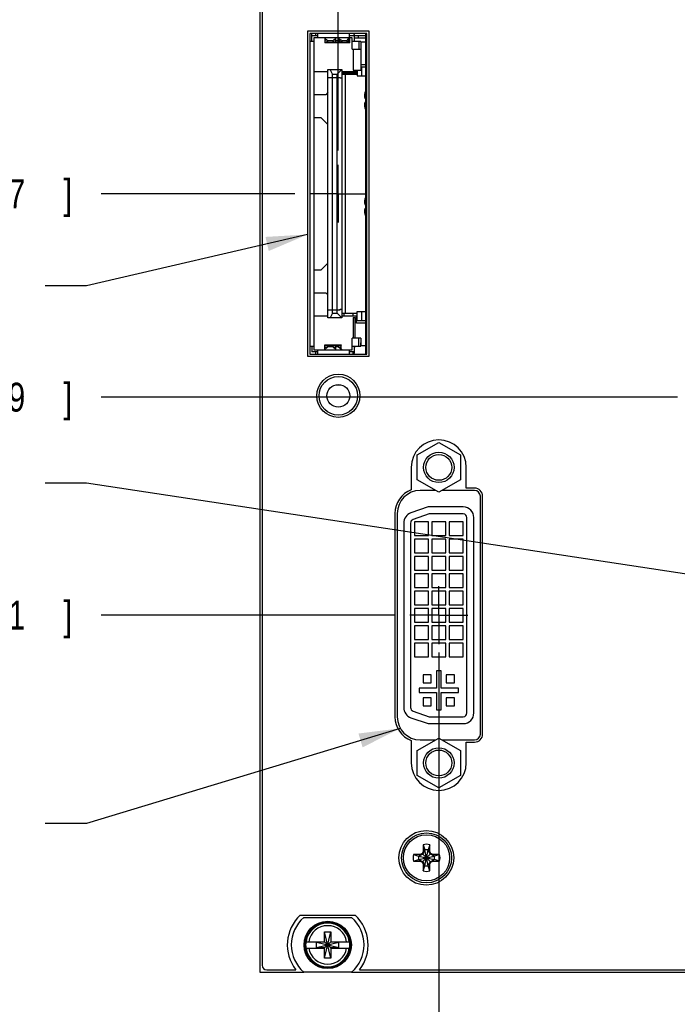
# Model space of a CAD drawing. Header units: inches. Extents: x 0.2 to 16.8, y 0.1 to 10.8.
# Tile 3 of 22: x 4.8 to 7.7, y 2.8 to 7.1. Entities that reach past the tile are written whole.
import ezdxf

# ---------------------------------------------------------------- set-up
doc = ezdxf.new("R2010")
doc.units = ezdxf.units.IN
doc.header["$LTSCALE"] = 0.935
doc.header["$MEASUREMENT"] = 0
doc.linetypes.add('CENTER', pattern=[0.6, 0.375, -0.075, 0.075, -0.075])
doc.layers.get('0').update_dxf_attribs({"linetype": 'CONTINUOUS'})
for name, color, linetype in [('DEFAULT_1', 7, 'CENTER'), ('DETAIL', 7, 'CONTINUOUS'), ('DIMENSIONS', 7, 'CONTINUOUS')]:
    doc.layers.add(name, color=color, linetype=linetype)
doc.styles.get("Standard").update_dxf_attribs({"font": 'txt', "width": 0.8})
doc.dimstyles.new('DIMSTYLE_1', dxfattribs={"dimtxt": 0.125, "dimasz": 0.18, "dimexe": 0.18, "dimexo": 0.0625, "dimgap": 0.09, "dimtad": 0, "dimtih": 1, "dimtoh": 1, "dimdec": 3, "dimzin": 4, "dimdsep": 46, "dimtxsty": 'STANDARD', "dimblk": '_FILLED', "dimblk1": '_FILLED', "dimblk2": '_FILLED', "dimcen": 0.09, "dimadec": 0, "dimazin": 0, "dimtp": 0.01, "dimtm": 0.01, "dimtfac": 1, "dimtdec": 3, "dimtofl": 0, "dimtmove": 0, "dimatfit": 3, "dimldrblk": '_FILLED', "dimfxl": 1, "dimtolj": 1, "dimtzin": 4, "dimarcsym": 0})

# ---------------------------------------------------------------- blocks, each defined once
blk = doc.blocks.new('*D6')
at = {"layer": 'DIMENSIONS', "color": 2, "linetype": 'CONTINUOUS'}
blk.add_line((7.6589, 5.4465), (5.1621, 5.4465), dxfattribs=at)
at = {"layer": 'DIMENSIONS', "color": 2, "linetype": 'CONTINUOUS', "width": 0.8}
for s, p in [('2.366', (3.7746, 5.384)), ('[', (4.3996, 5.384)), ('60.09', (4.4996, 5.384)), (']', (4.9996, 5.384))]:
    blk.add_text(s, height=0.125, dxfattribs=at).set_placement(p)
blk = doc.blocks.new('_FILLED')
at = {"color": 0, "linetype": 'BYBLOCK'}
blk.add_solid([(0, 0), (-1, 0.174), (-1, -0.174)], dxfattribs=at)
blk = doc.blocks.new('*D7')
at = {"layer": 'DIMENSIONS', "color": 2, "linetype": 'CONTINUOUS'}
blk.add_line((6.437, 4.5025), (5.1621, 4.5025), dxfattribs=at)
at = {"layer": 'DIMENSIONS', "color": 2, "linetype": 'CONTINUOUS', "width": 0.8}
for s, p in [('1.422', (3.7746, 4.44)), ('[', (4.3996, 4.44)), ('36.11', (4.4996, 4.44)), (']', (4.9996, 4.44))]:
    blk.add_text(s, height=0.125, dxfattribs=at).set_placement(p)
blk = doc.blocks.new('*D8')
at = {"layer": 'DIMENSIONS', "color": 2, "linetype": 'CONTINUOUS'}
blk.add_line((6.002, 6.3275), (5.1621, 6.3275), dxfattribs=at)
at = {"layer": 'DIMENSIONS', "color": 2, "linetype": 'CONTINUOUS', "width": 0.8}
for s, p in [('[', (4.3996, 6.265)), (']', (4.9996, 6.265)), ('3.247', (3.7746, 6.265)), ('82.47', (4.4996, 6.265))]:
    blk.add_text(s, height=0.125, dxfattribs=at).set_placement(p)
blk = doc.blocks.new('*D17')
at = {"layer": 'DIMENSIONS', "color": 2, "linetype": 'CONTINUOUS'}
blk.add_line((6.6246, 4.3415), (6.6246, 2.1983), dxfattribs=at)
at = {"layer": 'DIMENSIONS', "color": 2, "linetype": 'CONTINUOUS', "width": 0.8}
for s, p in [(']', (6.6871, 2.0358)), ('48.74', (6.6871, 1.5358)), ('[', (6.6871, 1.4358)), ('1.919', (6.6871, 0.8108))]:
    blk.add_text(s, height=0.125, rotation=90, dxfattribs=at).set_placement(p)
blk = doc.blocks.new('*D18')
at = {"layer": 'DIMENSIONS', "color": 2, "linetype": 'CONTINUOUS'}
blk.add_line((6.1896, 6.5151), (6.1896, 8.7117), dxfattribs=at)
at = {"layer": 'DIMENSIONS', "color": 2, "linetype": 'CONTINUOUS', "width": 0.8}
for s, p in [(']', (6.2521, 9.9992)), ('59.79', (6.2521, 9.4992)), ('[', (6.2521, 9.3992)), ('2.354', (6.2521, 8.7742))]:
    blk.add_text(s, height=0.125, rotation=90, dxfattribs=at).set_placement(p)

msp = doc.modelspace()

# ---------------------------------------------------------------- linework, layer by layer
at = {"color": 7, "linetype": 'CONTINUOUS'}
for p, q in [((5.8496, 8.0237), (5.8496, 2.9567)), ((5.8596, 7.9937), (5.8596, 2.9867)), ((6.0566, 7.0317), (6.0566, 5.6237)), ((6.3226, 7.0317), (6.0566, 7.0317)), ((6.0666, 7.0215), (6.0666, 5.6335)), ((6.3126, 7.0215), (6.0666, 7.0215)), ((6.0742, 6.9868), (6.0742, 7.0215)), ((6.0742, 7.0124), (6.0998, 7.0124)), ((6.084, 7.0026), (6.084, 5.6522)), ((6.2494, 7.0026), (6.084, 7.0026)), ((6.0919, 7.0124), (6.0919, 7.0215)), ((6.0998, 7.0215), (6.0998, 7.0026)), ((6.1431, 6.9914), (6.1292, 7.0026)), ((6.1313, 7.0009), (6.1313, 6.9809)), ((6.1395, 6.9943), (6.1365, 6.9929)), ((6.1667, 6.9914), (6.1806, 7.0026)), ((6.1733, 6.9929), (6.1703, 6.9943)), ((6.1785, 6.9809), (6.1785, 7.0009)), ((6.2041, 6.9914), (6.1847, 7.0026)), ((6.1923, 6.9982), (6.1923, 6.9809)), ((6.1975, 6.9929), (6.1997, 6.9939)), ((6.1975, 6.9894), (6.1975, 6.9929)), ((6.2277, 6.9914), (6.2361, 7.0026)), ((6.2302, 6.9947), (6.2343, 6.9929)), ((6.2343, 6.9929), (6.2343, 6.9841)), ((6.2395, 7.0016), (6.2361, 7.0016)), ((6.2376, 7.0026), (6.2376, 7.0215)), ((6.2376, 7.0124), (6.3066, 7.0124)), ((6.2395, 6.9809), (6.2395, 7.0016)), ((6.2494, 6.9534), (6.2494, 7.0026)), ((6.2592, 6.9868), (6.2592, 7.0144)), ((6.2592, 7.0026), (6.3066, 7.0026)), ((6.2769, 7.0026), (6.2769, 7.0124)), ((6.3126, 5.6335), (6.3126, 7.0215)), ((6.3226, 5.6237), (6.3226, 7.0317)), ((6.084, 6.9868), (6.0666, 6.9868)), ((6.2395, 6.9809), (6.1313, 6.9809)), ((6.1431, 6.987), (6.1365, 6.9841)), ((6.1365, 6.9841), (6.1733, 6.9841)), ((6.1431, 6.9914), (6.1431, 6.987)), ((6.1431, 6.9908), (6.1667, 6.9908)), ((6.1667, 6.987), (6.1667, 6.9914)), ((6.1733, 6.9841), (6.1667, 6.987)), ((6.1785, 6.9908), (6.1903, 6.9908)), ((6.1785, 6.9841), (6.1923, 6.9841)), ((6.1903, 6.9914), (6.1915, 6.9924)), ((6.1903, 6.987), (6.1903, 6.9914)), ((6.1923, 6.9861), (6.1903, 6.987)), ((6.1975, 6.9841), (6.1975, 6.9894)), ((6.2041, 6.987), (6.1975, 6.9841)), ((6.1975, 6.9841), (6.2343, 6.9841)), ((6.2041, 6.9914), (6.2041, 6.987)), ((6.2041, 6.9908), (6.2277, 6.9908)), ((6.2277, 6.987), (6.2277, 6.9914)), ((6.2343, 6.9841), (6.2277, 6.987)), ((6.2868, 6.9868), (6.2494, 6.9868)), ((6.2494, 6.9534), (6.2887, 6.9534)), ((6.2533, 6.9534), (6.2533, 6.8628)), ((6.2789, 6.9868), (6.2789, 6.9534)), ((6.2868, 6.9868), (6.2868, 6.9534)), ((6.2868, 6.9849), (6.3066, 6.9849)), ((6.2887, 6.8628), (6.2887, 6.9849)), ((6.1441, 5.7903), (6.1441, 6.8651)), ((6.1441, 6.8651), (6.2043, 6.8651)), ((6.1637, 6.8454), (6.1549, 6.8651)), ((6.2043, 6.8651), (6.1846, 6.8454)), ((6.2043, 6.8651), (6.2043, 5.7903)), ((6.2887, 6.8874), (6.3066, 6.8874)), ((6.2887, 6.8769), (6.3066, 6.8769)), ((6.2907, 6.8769), (6.2907, 6.8376)), ((6.1441, 6.8559), (6.084, 6.8559)), ((6.1441, 6.8305), (6.1972, 6.8305)), ((6.1637, 5.81), (6.1637, 6.8454)), ((6.1637, 6.8454), (6.1846, 6.8454)), ((6.1846, 5.81), (6.1846, 6.8454)), ((6.1972, 6.8277), (6.1972, 6.8305)), ((6.2043, 6.8277), (6.1972, 6.8277)), ((6.271, 6.8559), (6.2043, 6.8559)), ((6.271, 6.8539), (6.2043, 6.8539)), ((6.271, 6.8496), (6.2043, 6.8496)), ((6.271, 6.8496), (6.2043, 6.8496)), ((6.2043, 6.8454), (6.271, 6.8454)), ((6.22, 5.81), (6.22, 6.8454)), ((6.2533, 6.8628), (6.2887, 6.8628)), ((6.2681, 6.8559), (6.2681, 6.8628)), ((6.271, 6.8628), (6.271, 6.8376)), ((6.271, 6.8376), (6.3066, 6.8376)), ((6.1352, 6.7565), (6.084, 6.7565)), ((6.1441, 6.7654), (6.1352, 6.7565)), ((6.3054, 6.7405), (6.3066, 6.7405)), ((6.3066, 6.7235), (6.3054, 6.7235)), ((6.084, 6.6581), (6.1135, 6.6581)), ((6.1135, 6.6581), (6.1441, 6.6276)), ((6.3054, 6.2805), (6.3066, 6.2805)), ((6.3066, 6.2635), (6.3054, 6.2635)), ((6.1441, 6.0272), (6.1135, 5.9967)), ((6.1135, 5.9967), (6.084, 5.9967)), ((6.084, 5.8983), (6.1352, 5.8983)), ((6.1352, 5.8983), (6.1441, 5.8894)), ((6.084, 5.7988), (6.1441, 5.7988)), ((6.1441, 5.825), (6.1972, 5.825)), ((6.1637, 5.81), (6.1549, 5.7903)), ((6.1637, 5.81), (6.1846, 5.81)), ((6.1846, 5.81), (6.2043, 5.7903)), ((6.1972, 5.825), (6.1972, 5.8277)), ((6.1972, 5.8277), (6.2043, 5.8277)), ((6.2043, 5.81), (6.271, 5.81)), ((6.2043, 5.7988), (6.271, 5.7988)), ((6.2151, 5.7988), (6.2151, 5.81)), ((6.2545, 5.7988), (6.2545, 5.81)), ((6.2681, 5.7673), (6.2681, 5.7988)), ((6.271, 5.7785), (6.271, 5.8179)), ((6.271, 5.8179), (6.3066, 5.8179)), ((6.2907, 5.8179), (6.2907, 5.7785)), ((6.2043, 5.7903), (6.1441, 5.7903)), ((6.2533, 5.792), (6.2533, 5.7014)), ((6.2533, 5.792), (6.2632, 5.792)), ((6.2632, 5.7014), (6.2632, 5.792)), ((6.3066, 5.7673), (6.2681, 5.7673)), ((6.271, 5.7785), (6.3066, 5.7785)), ((6.1313, 5.6539), (6.1313, 5.6738)), ((6.1313, 5.6738), (6.2021, 5.6738)), ((6.1785, 5.6539), (6.1785, 5.6738)), ((6.2021, 5.6539), (6.2021, 5.6738)), ((6.2494, 5.6522), (6.2494, 5.7014)), ((6.2868, 5.7014), (6.2494, 5.7014)), ((6.2789, 5.6679), (6.2789, 5.7014)), ((6.2868, 5.7014), (6.2868, 5.6679)), ((6.2875, 5.6817), (6.2868, 5.6817)), ((6.2875, 5.6699), (6.2875, 5.6817)), ((6.0666, 5.6679), (6.084, 5.6679)), ((6.0666, 5.6335), (6.3126, 5.6335)), ((6.0742, 5.6679), (6.0742, 5.6423)), ((6.0998, 5.6423), (6.0742, 5.6423)), ((6.084, 5.6522), (6.2494, 5.6522)), ((6.0919, 5.6335), (6.0919, 5.6423)), ((6.0998, 5.6522), (6.0998, 5.6335)), ((6.1431, 5.6634), (6.1292, 5.6522)), ((6.1365, 5.6707), (6.1431, 5.6678)), ((6.1733, 5.6707), (6.1365, 5.6707)), ((6.1395, 5.6605), (6.1365, 5.6618)), ((6.1431, 5.6678), (6.1431, 5.6634)), ((6.1667, 5.664), (6.1431, 5.664)), ((6.1667, 5.6678), (6.1733, 5.6707)), ((6.1667, 5.6634), (6.1667, 5.6678)), ((6.1806, 5.6522), (6.1667, 5.6634)), ((6.1733, 5.6618), (6.1703, 5.6605)), ((6.1969, 5.6707), (6.1785, 5.6707)), ((6.1903, 5.664), (6.1785, 5.664)), ((6.1903, 5.6678), (6.1969, 5.6707)), ((6.1903, 5.6634), (6.1903, 5.6678)), ((6.2042, 5.6522), (6.1903, 5.6634)), ((6.1969, 5.6618), (6.1939, 5.6605)), ((6.2376, 5.6335), (6.2376, 5.6522)), ((6.2592, 5.6423), (6.2376, 5.6423)), ((6.2494, 5.6679), (6.2868, 5.6679)), ((6.2545, 5.6335), (6.2545, 5.6423)), ((6.2592, 5.6404), (6.2592, 5.6679)), ((6.2868, 5.6699), (6.3066, 5.6699)), ((6.0566, 5.6237), (6.3226, 5.6237)), ((6.1799, 5.5006), (6.1993, 5.5006)), ((6.5311, 5.1964), (6.6246, 5.2504)), ((6.6246, 5.2504), (6.7181, 5.1964)), ((6.5311, 5.0885), (6.5311, 5.1964)), ((6.7181, 5.1964), (6.7181, 5.0885)), ((6.5056, 5.1427), (6.5056, 5.0457)), ((6.7436, 5.0527), (6.7436, 5.1427)), ((6.6246, 5.0345), (6.5311, 5.0885)), ((6.7181, 5.0885), (6.6246, 5.0345)), ((6.6108, 5.0425), (6.5446, 5.0425)), ((6.7796, 5.0425), (6.6384, 5.0425)), ((6.7796, 5.0527), (6.7436, 5.0527)), ((6.8046, 3.9875), (6.8046, 5.0175)), ((6.8146, 3.9877), (6.8146, 5.0177)), ((6.5784, 4.971), (6.5043, 4.9454)), ((6.7306, 4.971), (6.5784, 4.971)), ((6.4346, 4.9428), (6.4346, 4.0625)), ((6.4446, 4.9425), (6.4446, 4.0625)), ((6.5834, 4.941), (6.514, 4.9171)), ((6.5196, 4.907), (6.5196, 4.847)), ((6.5796, 4.907), (6.5196, 4.907)), ((6.5796, 4.847), (6.5796, 4.907)), ((6.7306, 4.941), (6.5834, 4.941)), ((6.5946, 4.907), (6.5946, 4.847)), ((6.6546, 4.907), (6.5946, 4.907)), ((6.6546, 4.847), (6.6546, 4.907)), ((6.6696, 4.907), (6.6696, 4.847)), ((6.7296, 4.907), (6.6696, 4.907)), ((6.7296, 4.847), (6.7296, 4.907)), ((6.7466, 4.079), (6.7466, 4.925)), ((6.7766, 4.079), (6.7766, 4.925)), ((6.4726, 4.901), (6.4726, 4.103)), ((6.5026, 4.901), (6.5026, 4.103)), ((6.5196, 4.847), (6.5796, 4.847)), ((6.5196, 4.832), (6.5196, 4.772)), ((6.5796, 4.832), (6.5196, 4.832)), ((6.5796, 4.772), (6.5796, 4.832)), ((6.5946, 4.847), (6.6546, 4.847)), ((6.5946, 4.832), (6.5946, 4.772)), ((6.6546, 4.832), (6.5946, 4.832)), ((6.6546, 4.772), (6.6546, 4.832)), ((6.6696, 4.847), (6.7296, 4.847)), ((6.6696, 4.832), (6.6696, 4.772)), ((6.7296, 4.832), (6.6696, 4.832)), ((6.7296, 4.772), (6.7296, 4.832)), ((6.5196, 4.772), (6.5796, 4.772)), ((6.5196, 4.757), (6.5196, 4.697)), ((6.5796, 4.757), (6.5196, 4.757)), ((6.5796, 4.697), (6.5796, 4.757)), ((6.5946, 4.772), (6.6546, 4.772)), ((6.5946, 4.757), (6.5946, 4.697)), ((6.6546, 4.757), (6.5946, 4.757)), ((6.6546, 4.697), (6.6546, 4.757)), ((6.6696, 4.772), (6.7296, 4.772)), ((6.6696, 4.757), (6.6696, 4.697)), ((6.7296, 4.757), (6.6696, 4.757)), ((6.7296, 4.697), (6.7296, 4.757)), ((6.5196, 4.697), (6.5796, 4.697)), ((6.5946, 4.697), (6.6546, 4.697)), ((6.6696, 4.697), (6.7296, 4.697)), ((6.5196, 4.682), (6.5196, 4.622)), ((6.5796, 4.682), (6.5196, 4.682)), ((6.5796, 4.622), (6.5796, 4.682)), ((6.5946, 4.682), (6.5946, 4.622)), ((6.6546, 4.682), (6.5946, 4.682)), ((6.6546, 4.622), (6.6546, 4.682)), ((6.6696, 4.682), (6.6696, 4.622)), ((6.7296, 4.682), (6.6696, 4.682)), ((6.7296, 4.622), (6.7296, 4.682)), ((6.5196, 4.622), (6.5796, 4.622)), ((6.5196, 4.607), (6.5196, 4.547)), ((6.5796, 4.607), (6.5196, 4.607)), ((6.5796, 4.547), (6.5796, 4.607)), ((6.5946, 4.622), (6.6546, 4.622)), ((6.5946, 4.607), (6.5946, 4.547)), ((6.6546, 4.607), (6.5946, 4.607)), ((6.6546, 4.547), (6.6546, 4.607)), ((6.6696, 4.622), (6.7296, 4.622)), ((6.7296, 4.607), (6.6696, 4.607)), ((6.6696, 4.607), (6.6696, 4.547)), ((6.7296, 4.547), (6.7296, 4.607)), ((6.5196, 4.547), (6.5796, 4.547)), ((6.5196, 4.532), (6.5196, 4.472)), ((6.5796, 4.532), (6.5196, 4.532)), ((6.5796, 4.472), (6.5796, 4.532)), ((6.5946, 4.547), (6.6546, 4.547)), ((6.5946, 4.532), (6.5946, 4.472)), ((6.6546, 4.532), (6.5946, 4.532)), ((6.6546, 4.472), (6.6546, 4.532)), ((6.6696, 4.547), (6.7296, 4.547)), ((6.7296, 4.532), (6.6696, 4.532)), ((6.6696, 4.532), (6.6696, 4.472)), ((6.7296, 4.472), (6.7296, 4.532)), ((6.5196, 4.472), (6.5796, 4.472)), ((6.5796, 4.457), (6.5196, 4.457)), ((6.5196, 4.457), (6.5196, 4.397)), ((6.5796, 4.397), (6.5796, 4.457)), ((6.5946, 4.472), (6.6546, 4.472)), ((6.6546, 4.457), (6.5946, 4.457)), ((6.5946, 4.457), (6.5946, 4.397)), ((6.6546, 4.397), (6.6546, 4.457)), ((6.6696, 4.472), (6.7296, 4.472)), ((6.7296, 4.457), (6.6696, 4.457)), ((6.6696, 4.457), (6.6696, 4.397)), ((6.7296, 4.397), (6.7296, 4.457)), ((6.5196, 4.397), (6.5796, 4.397)), ((6.5946, 4.397), (6.6546, 4.397)), ((6.6696, 4.397), (6.7296, 4.397)), ((6.5796, 4.382), (6.5196, 4.382)), ((6.5196, 4.382), (6.5196, 4.322)), ((6.5796, 4.322), (6.5796, 4.382)), ((6.6546, 4.382), (6.5946, 4.382)), ((6.5946, 4.382), (6.5946, 4.322)), ((6.6546, 4.322), (6.6546, 4.382)), ((6.7296, 4.382), (6.6696, 4.382)), ((6.6696, 4.382), (6.6696, 4.322)), ((6.7296, 4.322), (6.7296, 4.382)), ((6.5196, 4.322), (6.5796, 4.322)), ((6.5946, 4.322), (6.6546, 4.322)), ((6.6696, 4.322), (6.7296, 4.322)), ((6.5921, 4.2445), (6.5571, 4.2445)), ((6.5571, 4.2445), (6.5571, 4.2095)), ((6.5921, 4.2095), (6.5921, 4.2445)), ((6.6346, 4.262), (6.6146, 4.262)), ((6.6146, 4.262), (6.6146, 4.187)), ((6.6346, 4.187), (6.6346, 4.262)), ((6.6921, 4.2445), (6.6571, 4.2445)), ((6.6571, 4.2445), (6.6571, 4.2095)), ((6.6921, 4.2095), (6.6921, 4.2445)), ((6.6146, 4.187), (6.5396, 4.187)), ((6.5396, 4.187), (6.5396, 4.167)), ((6.5571, 4.2095), (6.5921, 4.2095)), ((6.7096, 4.187), (6.6346, 4.187)), ((6.6571, 4.2095), (6.6921, 4.2095)), ((6.7096, 4.167), (6.7096, 4.187)), ((6.5396, 4.167), (6.6146, 4.167)), ((6.5921, 4.1445), (6.5571, 4.1445)), ((6.5571, 4.1445), (6.5571, 4.1095)), ((6.5921, 4.1095), (6.5921, 4.1445)), ((6.6146, 4.167), (6.6146, 4.092)), ((6.6346, 4.167), (6.7096, 4.167)), ((6.6346, 4.092), (6.6346, 4.167)), ((6.6921, 4.1445), (6.6571, 4.1445)), ((6.6571, 4.1445), (6.6571, 4.1095)), ((6.6921, 4.1095), (6.6921, 4.1445)), ((6.5571, 4.1095), (6.5921, 4.1095)), ((6.6571, 4.1095), (6.6921, 4.1095)), ((6.5043, 4.0586), (6.5784, 4.033)), ((6.514, 4.0869), (6.5834, 4.063)), ((6.5834, 4.063), (6.7306, 4.063)), ((6.6146, 4.092), (6.6346, 4.092)), ((6.5784, 4.033), (6.7306, 4.033)), ((6.5311, 3.9164), (6.6246, 3.9704)), ((6.6246, 3.9704), (6.7181, 3.9164)), ((6.5056, 3.9597), (6.5056, 3.8627)), ((6.5446, 3.9625), (6.6108, 3.9625)), ((6.6384, 3.9625), (6.7796, 3.9625)), ((6.7436, 3.9527), (6.7796, 3.9527)), ((6.7436, 3.8627), (6.7436, 3.9527)), ((6.5311, 3.8085), (6.5311, 3.9164)), ((6.7181, 3.9164), (6.7181, 3.8085)), ((6.6246, 3.7545), (6.5311, 3.8085)), ((6.7181, 3.8085), (6.6246, 3.7545)), ((6.557, 3.5083), (6.5643, 3.486)), ((6.557, 3.5083), (6.557, 3.4792)), ((6.5861, 3.5083), (6.5789, 3.486)), ((6.5861, 3.4792), (6.5861, 3.5083)), ((6.5441, 3.4662), (6.515, 3.4662)), ((6.515, 3.4662), (6.5373, 3.4589)), ((6.5387, 3.4589), (6.5373, 3.4589)), ((6.5373, 3.4589), (6.6059, 3.4444)), ((6.5373, 3.4444), (6.6059, 3.4589)), ((6.5549, 3.4683), (6.5387, 3.4589)), ((6.5441, 3.4662), (6.5387, 3.4589)), ((6.5387, 3.4589), (6.6044, 3.4444)), ((6.5387, 3.4444), (6.6044, 3.4589)), ((6.5523, 3.471), (6.5441, 3.4662)), ((6.557, 3.4792), (6.5523, 3.471)), ((6.5523, 3.471), (6.5909, 3.4324)), ((6.5523, 3.4324), (6.5909, 3.471)), ((6.5643, 3.4845), (6.5549, 3.4683)), ((6.557, 3.4792), (6.5643, 3.4845)), ((6.5789, 3.4174), (6.5643, 3.486)), ((6.5643, 3.486), (6.5643, 3.4845)), ((6.5643, 3.4174), (6.5789, 3.486)), ((6.5789, 3.4188), (6.5643, 3.4845)), ((6.5643, 3.4188), (6.5789, 3.4845)), ((6.5789, 3.4845), (6.5789, 3.486)), ((6.5861, 3.4792), (6.5789, 3.4845)), ((6.5882, 3.4683), (6.5789, 3.4845)), ((6.5909, 3.471), (6.5861, 3.4792)), ((6.6044, 3.4589), (6.5882, 3.4683)), ((6.5991, 3.4662), (6.5909, 3.471)), ((6.6282, 3.4662), (6.5991, 3.4662)), ((6.5991, 3.4662), (6.6044, 3.4589)), ((6.6059, 3.4589), (6.6044, 3.4589)), ((6.6282, 3.4662), (6.6059, 3.4589)), ((6.515, 3.4371), (6.5373, 3.4444)), ((6.515, 3.4371), (6.5441, 3.4371)), ((6.5373, 3.4444), (6.5387, 3.4444)), ((6.5387, 3.4444), (6.5549, 3.435)), ((6.5441, 3.4371), (6.5387, 3.4444)), ((6.5441, 3.4371), (6.5523, 3.4324)), ((6.5523, 3.4324), (6.557, 3.4242)), ((6.5549, 3.435), (6.5643, 3.4188)), ((6.557, 3.4242), (6.5643, 3.4188)), ((6.557, 3.4242), (6.557, 3.395)), ((6.557, 3.395), (6.5643, 3.4174)), ((6.5643, 3.4188), (6.5643, 3.4174)), ((6.5789, 3.4188), (6.5882, 3.435)), ((6.5861, 3.4242), (6.5789, 3.4188)), ((6.5789, 3.4174), (6.5789, 3.4188)), ((6.5861, 3.395), (6.5789, 3.4174)), ((6.5861, 3.4242), (6.5909, 3.4324)), ((6.5861, 3.395), (6.5861, 3.4242)), ((6.5882, 3.435), (6.6044, 3.4444)), ((6.5909, 3.4324), (6.5991, 3.4371)), ((6.5991, 3.4371), (6.6044, 3.4444)), ((6.5991, 3.4371), (6.6282, 3.4371)), ((6.6044, 3.4444), (6.6059, 3.4444)), ((6.6282, 3.4371), (6.6059, 3.4444)), ((6.0251, 3.2034), (6.2621, 3.2034)), ((6.0398, 3.1932), (6.2473, 3.1932)), ((6.1298, 3.1318), (6.1574, 3.1318)), ((6.1574, 3.0176), (6.1298, 3.1318)), ((6.1298, 3.0884), (6.1298, 3.1318)), ((6.1298, 3.0176), (6.1574, 3.1318)), ((6.1574, 3.1318), (6.1574, 3.0884)), ((6.0489, 3.0884), (6.1319, 3.0884)), ((6.0951, 3.0864), (6.1921, 3.063)), ((6.1319, 3.0864), (6.0951, 3.0864)), ((6.0951, 3.063), (6.1921, 3.0864)), ((6.0951, 3.063), (6.0951, 3.0864)), ((6.1319, 3.0884), (6.1319, 3.0864)), ((6.1319, 3.0864), (6.1553, 3.063)), ((6.1319, 3.063), (6.1553, 3.0864)), ((6.1553, 3.0884), (6.2382, 3.0884)), ((6.1553, 3.0884), (6.1553, 3.0864)), ((6.1921, 3.0864), (6.1553, 3.0864)), ((6.1921, 3.063), (6.1921, 3.0864)), ((6.0489, 3.0609), (6.1319, 3.0609)), ((6.0951, 3.063), (6.1319, 3.063)), ((6.1298, 3.0176), (6.1298, 3.0609)), ((6.1319, 3.0609), (6.1319, 3.063)), ((6.1553, 3.063), (6.1921, 3.063)), ((6.1553, 3.0609), (6.1553, 3.063)), ((6.1553, 3.0609), (6.2382, 3.0609)), ((6.1574, 3.0609), (6.1574, 3.0176)), ((6.1574, 3.0176), (6.1298, 3.0176)), ((5.8496, 2.9567), (6.0398, 2.9567)), ((5.8796, 2.9667), (6.0059, 2.9667)), ((6.2473, 2.9562), (6.0398, 2.9562)), ((6.2473, 2.9567), (8.2496, 2.9567)), ((6.2813, 2.9667), (8.2386, 2.9667))]:
    msp.add_line(p, q, dxfattribs=at)
at = {"color": 3, "linetype": 'CONTINUOUS'}
for p, q in [((6.3066, 7.018), (6.3066, 5.6335)), ((6.3126, 7.018), (6.3066, 7.018))]:
    msp.add_line(p, q, dxfattribs=at)
at = {"color": 7, "linetype": 'CONTINUOUS'}
for centre, radius in [((6.1896, 5.4527), 0.0935), ((6.1896, 5.4525), 0.0835), ((6.1896, 5.4525), 0.0492), ((6.6246, 5.1425), 0.066), ((6.6246, 5.1425), 0.056), ((6.6246, 3.8625), 0.066), ((6.6246, 3.8625), 0.056), ((6.5706, 3.4517), 0.1185), ((6.5716, 3.4517), 0.1083), ((6.5716, 3.4517), 0.1), ((6.1436, 3.0747), 0.1025), ((6.1436, 3.0747), 0.098)]:
    msp.add_circle(centre, radius, dxfattribs=at)
for centre, radius, start, end in [((6.2513, 7.0144), 0.00787, 0, 64.7588), ((6.2671, 6.9927), 0.00787, 202.6838, 229.3836), ((6.4139, 6.732), 0.114, 160.3496, 162.1171), ((6.4139, 6.732), 0.114, 197.8829, 199.6504), ((6.4139, 6.272), 0.114, 160.3496, 162.1171), ((6.4139, 6.272), 0.114, 197.8829, 199.6504), ((6.2513, 5.6404), 0.00787, 297.2354, 360), ((6.2671, 5.662), 0.00787, 135, 180), ((6.6246, 5.1427), 0.119, 0, 180), ((6.5446, 4.9428), 0.11, 110.7656, 180), ((6.5446, 4.9425), 0.1, 90, 180), ((6.7796, 5.0177), 0.035, 0, 90), ((6.7796, 5.0175), 0.025, 0, 90), ((6.7306, 4.925), 0.046, 0, 90), ((6.5196, 4.901), 0.047, 109.035, 180), ((6.5196, 4.901), 0.017, 109.035, 180), ((6.7306, 4.925), 0.016, 0, 90), ((6.5196, 4.103), 0.047, 180, 250.965), ((6.5196, 4.103), 0.017, 180, 250.965), ((6.5446, 4.0625), 0.11, 180, 249.2344), ((6.5446, 4.0625), 0.1, 180, 270), ((6.7306, 4.079), 0.046, 270, 360), ((6.7306, 4.079), 0.016, 270, 360), ((6.7796, 3.9877), 0.035, 270, 360), ((6.7796, 3.9875), 0.025, 270, 360), ((6.6246, 3.8627), 0.119, 180, 360), ((6.5716, 3.4517), 0.0585, 75.5723, 104.4277), ((6.5716, 3.4517), 0.0585, 165.5723, 194.4277), ((6.5716, 3.4517), 0.0351, 168.0164, 191.9836), ((6.5716, 3.4517), 0.0351, 78.0164, 101.9836), ((6.5716, 3.4517), 0.0351, 348.0164, 11.9836), ((6.5716, 3.4517), 0.0585, 345.5723, 14.4277), ((6.5716, 3.4517), 0.0351, 258.0164, 281.9836), ((6.5716, 3.4517), 0.0585, 255.5723, 284.4277), ((6.1436, 3.0747), 0.175, 132.6208, 218.1078), ((6.1436, 3.0747), 0.175, 321.8922, 47.3792), ((6.1436, 3.0747), 0.1575, 131.203, 228.797), ((6.1436, 3.0747), 0.0947, 8.3637, 171.6363), ((6.1436, 3.0747), 0.0832, 9.5336, 170.4664), ((6.1436, 3.0747), 0.1575, 311.203, 48.797), ((6.1436, 3.0747), 0.0956, 171.7166, 188.2834), ((6.1436, 3.0747), 0.0956, 351.7166, 8.2834), ((6.1436, 3.0747), 0.0947, 188.3637, 351.6363), ((6.1436, 3.0747), 0.0832, 189.5336, 350.4664), ((5.8796, 2.9867), 0.02, 180, 270)]:
    msp.add_arc(centre, radius, start, end, dxfattribs=at)
for points, knots in [([(6.1365, 6.9929), (6.1359, 6.9927), (6.1347, 6.9922), (6.133, 6.9917), (6.1318, 6.9914), (6.1313, 6.9912)], [0, 0, 0, 0, 0.345502, 0.678667, 1, 1, 1, 1]), ([(6.1768, 6.9917), (6.1762, 6.9918), (6.1751, 6.9922), (6.1739, 6.9927), (6.1733, 6.9929)], [0, 0, 0, 0, 0.49091, 1, 1, 1, 1]), ([(6.1313, 6.9822), (6.1318, 6.9824), (6.133, 6.9827), (6.1347, 6.9834), (6.1359, 6.9838), (6.1365, 6.9841)], [0, 0, 0, 0, 0.325753, 0.659023, 1, 1, 1, 1]), ([(6.1785, 6.9822), (6.1779, 6.9824), (6.1768, 6.9827), (6.175, 6.9834), (6.1739, 6.9838), (6.1733, 6.9841)], [0, 0, 0, 0, 0.327272, 0.660559, 1, 1, 1, 1]), ([(6.1957, 6.9923), (6.1952, 6.9922), (6.194, 6.9918), (6.1929, 6.9916), (6.1923, 6.9914)], [0, 0, 0, 0, 0.504111, 1, 1, 1, 1]), ([(6.1923, 6.9819), (6.1929, 6.9821), (6.194, 6.9825), (6.1958, 6.9832), (6.1969, 6.9838), (6.1975, 6.9841)], [0, 0, 0, 0, 0.32394, 0.657379, 1, 1, 1, 1]), ([(6.2343, 6.9841), (6.2349, 6.9838), (6.2361, 6.9832), (6.2378, 6.9825), (6.239, 6.9821), (6.2395, 6.9819)], [0, 0, 0, 0, 0.342629, 0.676065, 1, 1, 1, 1]), ([(6.2378, 6.9918), (6.2372, 6.992), (6.2364, 6.9922), (6.2356, 6.9925), (6.2354, 6.9926)], [0, 0, 0, 0, 0.727148, 1, 1, 1, 1]), ([(6.3025, 6.7502), (6.3026, 6.7496), (6.3028, 6.7483), (6.3032, 6.7465), (6.3038, 6.7445), (6.3045, 6.7425), (6.3051, 6.7412), (6.3054, 6.7405)], [0, 0, 0, 0, 0.184272, 0.372466, 0.567879, 0.774674, 1, 1, 1, 1]), ([(6.3054, 6.7235), (6.3051, 6.7228), (6.3045, 6.7215), (6.3038, 6.7195), (6.3032, 6.7176), (6.3028, 6.7157), (6.3026, 6.7144), (6.3025, 6.7138)], [0, 0, 0, 0, 0.225326, 0.432121, 0.627534, 0.815728, 1, 1, 1, 1]), ([(6.3025, 6.7138), (6.3026, 6.7127), (6.3028, 6.7104), (6.3032, 6.7071), (6.3038, 6.7037), (6.3045, 6.7004), (6.3051, 6.6982), (6.3054, 6.697)], [0, 0, 0, 0, 0.201884, 0.3987, 0.594098, 0.792871, 1, 1, 1, 1]), ([(6.3025, 6.2902), (6.3026, 6.2896), (6.3028, 6.2883), (6.3032, 6.2865), (6.3038, 6.2845), (6.3045, 6.2825), (6.3051, 6.2812), (6.3054, 6.2805)], [0, 0, 0, 0, 0.184272, 0.372466, 0.567879, 0.774674, 1, 1, 1, 1]), ([(6.3054, 6.2635), (6.3051, 6.2628), (6.3045, 6.2615), (6.3038, 6.2595), (6.3032, 6.2576), (6.3028, 6.2557), (6.3026, 6.2544), (6.3025, 6.2538)], [0, 0, 0, 0, 0.225326, 0.432121, 0.627534, 0.815728, 1, 1, 1, 1]), ([(6.3025, 6.2538), (6.3026, 6.2527), (6.3028, 6.2504), (6.3032, 6.2471), (6.3038, 6.2437), (6.3045, 6.2404), (6.3051, 6.2382), (6.3054, 6.237)], [0, 0, 0, 0, 0.201884, 0.3987, 0.594098, 0.792871, 1, 1, 1, 1]), ([(6.1313, 5.6726), (6.1318, 5.6724), (6.133, 5.672), (6.1347, 5.6714), (6.1359, 5.6709), (6.1365, 5.6707)], [0, 0, 0, 0, 0.327272, 0.660559, 1, 1, 1, 1]), ([(6.1785, 5.6726), (6.1779, 5.6724), (6.1768, 5.672), (6.175, 5.6714), (6.1739, 5.6709), (6.1733, 5.6707)], [0, 0, 0, 0, 0.325762, 0.659031, 1, 1, 1, 1]), ([(6.2021, 5.6726), (6.2016, 5.6724), (6.2004, 5.672), (6.1987, 5.6714), (6.1975, 5.6709), (6.1969, 5.6707)], [0, 0, 0, 0, 0.325753, 0.659023, 1, 1, 1, 1]), ([(6.133, 5.6631), (6.1336, 5.6629), (6.1347, 5.6626), (6.1359, 5.6621), (6.1365, 5.6618)], [0, 0, 0, 0, 0.49091, 1, 1, 1, 1]), ([(6.1733, 5.6618), (6.1739, 5.6621), (6.1751, 5.6626), (6.1768, 5.6631), (6.1779, 5.6634), (6.1785, 5.6635)], [0, 0, 0, 0, 0.345502, 0.678667, 1, 1, 1, 1]), ([(6.1969, 5.6618), (6.1975, 5.6621), (6.1987, 5.6626), (6.2004, 5.6631), (6.2016, 5.6634), (6.2021, 5.6635)], [0, 0, 0, 0, 0.345502, 0.678667, 1, 1, 1, 1])]:
    msp.add_open_spline(points, degree=3, knots=knots, dxfattribs=at)
for points in [[(6.1975, 6.9929), (6.1969, 6.9927), (6.1963, 6.9925), (6.1957, 6.9923)], [(6.2354, 6.9926), (6.2351, 6.9927), (6.2347, 6.9928), (6.2343, 6.9929)], [(6.1785, 6.9912), (6.1779, 6.9914), (6.1774, 6.9915), (6.1768, 6.9917)], [(6.2395, 6.9914), (6.239, 6.9916), (6.2384, 6.9917), (6.2378, 6.9918)], [(6.3028, 6.7536), (6.3027, 6.7525), (6.3026, 6.7514), (6.3025, 6.7502)], [(6.3033, 6.757), (6.3031, 6.7559), (6.3029, 6.7548), (6.3028, 6.7536)], [(6.3038, 6.7603), (6.3036, 6.7592), (6.3034, 6.7581), (6.3033, 6.757)], [(6.3045, 6.7636), (6.3043, 6.7625), (6.304, 6.7614), (6.3038, 6.7603)], [(6.3054, 6.767), (6.3051, 6.7659), (6.3048, 6.7647), (6.3045, 6.7636)], [(6.3028, 6.2936), (6.3027, 6.2925), (6.3026, 6.2914), (6.3025, 6.2902)], [(6.3033, 6.297), (6.3031, 6.2959), (6.3029, 6.2948), (6.3028, 6.2936)], [(6.3038, 6.3003), (6.3036, 6.2992), (6.3034, 6.2981), (6.3033, 6.297)], [(6.3045, 6.3036), (6.3043, 6.3025), (6.304, 6.3014), (6.3038, 6.3003)], [(6.3054, 6.307), (6.3051, 6.3059), (6.3048, 6.3047), (6.3045, 6.3036)], [(6.1313, 5.6635), (6.1318, 5.6634), (6.1324, 5.6633), (6.133, 5.6631)]]:
    msp.add_open_spline(points, degree=3, dxfattribs=at)
at = {"layer": 'DEFAULT_1', "color": 7, "linetype": 'CENTER'}
for p, q in [((6.1896, 6.3275), (6.1896, 6.4526)), ((6.1896, 6.3275), (6.0645, 6.3275)), ((6.1896, 6.3275), (6.1896, 6.2024)), ((6.1896, 6.3275), (6.3147, 6.3275)), ((6.6246, 4.5025), (6.6246, 4.6276)), ((6.6246, 4.5025), (6.4995, 4.5025)), ((6.6246, 4.5025), (6.6246, 4.3774)), ((6.6246, 4.5025), (6.7497, 4.5025))]:
    msp.add_line(p, q, dxfattribs=at)
at = {"layer": 'DETAIL', "color": 2, "linetype": 'CONTINUOUS'}
for p, q in [((6.0566, 6.151), (5.0996, 5.928)), ((5.0996, 5.928), (4.9196, 5.928)), ((5.0996, 5.0737), (4.9196, 5.0737)), ((8.1116, 4.6175), (5.0996, 5.0737)), ((6.458, 4.0125), (5.0996, 3.6002)), ((5.0996, 3.6002), (4.9196, 3.6002))]:
    msp.add_line(p, q, dxfattribs=at)
for points in [[(5.8884, 6.0797), (6.0566, 6.151), (5.8742, 6.1406)], [(6.2948, 3.9303), (6.458, 4.0125), (6.2767, 3.9901)]]:
    msp.add_solid(points, dxfattribs=at)

# ---------------------------------------------------------------- dimensions: what is measured, and where the dimension line sits
at = {"layer": 'DIMENSIONS', "color": 2, "linetype": 'CONTINUOUS'}
for feature_location, offset, dtype, origin, picture, middle in [((6.1896, 6.5151), (0, 2.1966), 1, (8.5436, 6.4526), '*D18', (6.1896, 9.4367)), ((6.002, 6.3275), (-0.8399, 0), 0, (6.0645, 3.0808), '*D8', (4.4371, 6.3275)), ((7.6589, 5.4465), (-2.4968, 0), 0, (7.7214, 3.0808), '*D6', (4.4371, 5.4465)), ((6.6246, 4.3415), (0, -2.1433), 1, (8.5436, 4.6276), '*D17', (6.6246, 1.4733)), ((6.437, 4.5025), (-1.2749, 0), 0, (6.4995, 3.0808), '*D7', (4.4371, 4.5025))]:
    dim = msp.add_ordinate_dim(feature_location=feature_location, offset=offset, dtype=dtype, origin=origin, dimstyle='DIMSTYLE_1', dxfattribs=at)
    dim.commit()
    dim.dimension.update_dxf_attribs({"geometry": picture, "text_midpoint": middle})

doc.saveas('drawing.dxf')
